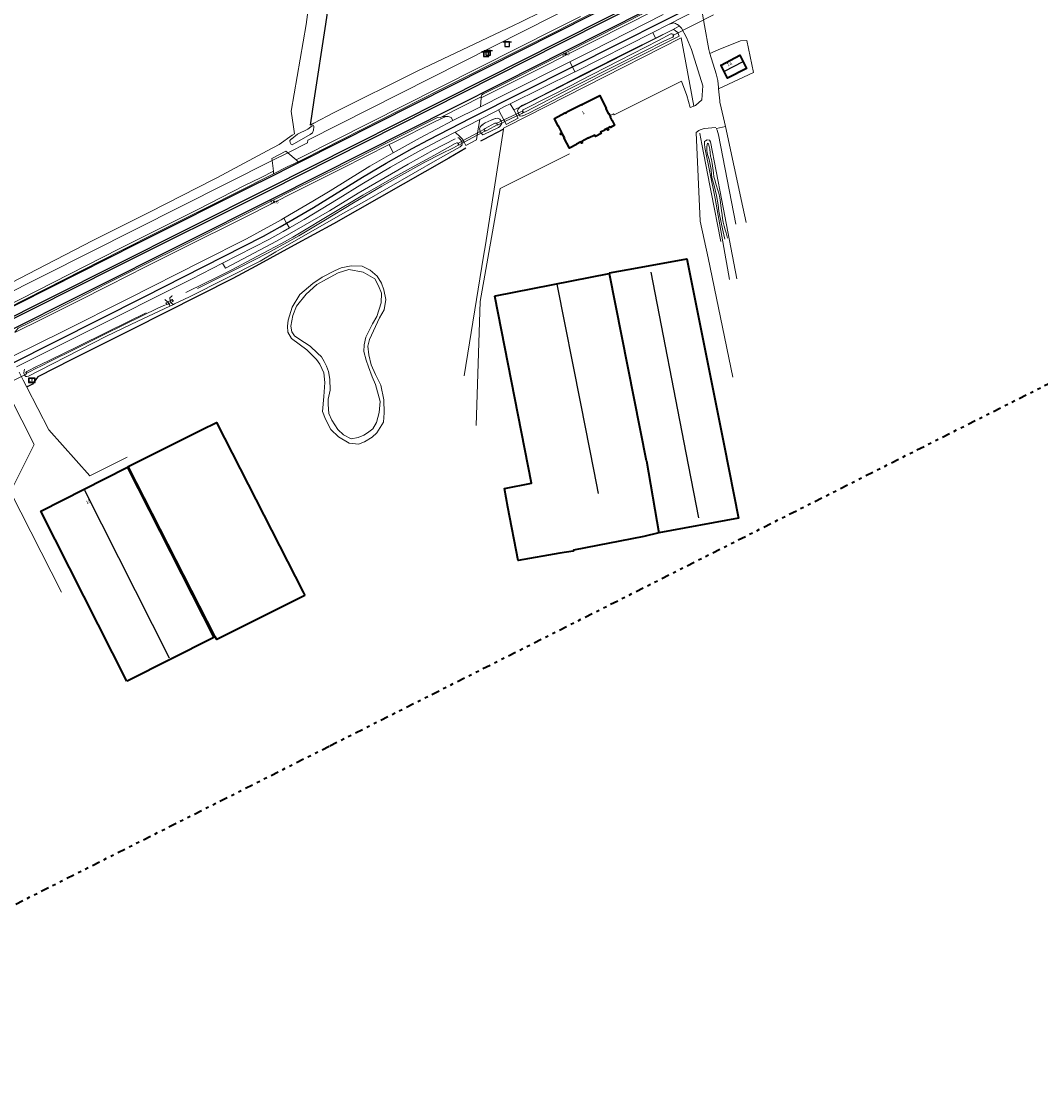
# Model space of a CAD drawing. Header units: metres. Extents: x 169249 to 194689, y 406250 to 412203.
# Tile 150 of 256: x 178671 to 178992, y 407600 to 407937. Entities that reach past the tile are written whole.
import ezdxf
from ezdxf.enums import TextEntityAlignment as Align

# ---------------------------------------------------------------- set-up
doc = ezdxf.new("R2010")
doc.units = ezdxf.units.M
doc.linetypes.add('BGT_NLCS_N264$0$AL-TEKENBLADGRENS', pattern=[11.5, 2.5, -1.5, 1, -1.5, 1, -1.5, 2.5])
doc.layers.get('0').update_dxf_attribs({"linetype": 'CONTINUOUS'})
for name, color, linetype, lineweight in [('BGT_NLCS_N264$0$B-WE-GW-WATERGANG_INSTEEK-G', 252, 'CONTINUOUS', 18), ('BGT_NLCS_N264$0$B-WE-GW-WATERGANG_SLOOT_BODEM-G', 252, 'CONTINUOUS', 18), ('BGT_NLCS_N264$0$B-WE-GW-WATERGANG_WATERLIJN-G', 252, 'CONTINUOUS', 18), ('BGT_NLCS_N264$0$B-WE-IE-TERREINAFSCHEIDING_KUNSTMATIG_HEKWERK-G', 252, 'BGT_NLCS_N264$0$IE-TERREINAFSCHEIDING-KUNSTMATIG', 18), ('BGT_NLCS_N264$0$B-WE-KW-KUNSTWERK_DUIKER-G', 252, 'CONTINUOUS', 18), ('BGT_NLCS_N264$0$B-WE-OG-TOPOGRAFIE_BEBOUWING-G', 252, 'CONTINUOUS', 35), ('BGT_NLCS_N264$0$B-WE-OG-TOPOGRAFIE_CULTUURSCHEIDING-G', 252, 'CONTINUOUS', 18), ('BGT_NLCS_N264$0$B-WE-OG-TOPOGRAFIE_TERREIN_GROEN-GV', 252, 'CONTINUOUS', 18), ('BGT_NLCS_N264$0$B-WE-OG-TOPOGRAFIE_WATER-GV', 252, 'CONTINUOUS', 18), ('BGT_NLCS_N264$0$B-WE-OG-TOPOGRAFIE_WEG_BERM-GV', 252, 'CONTINUOUS', 18), ('BGT_NLCS_N264$0$B-WE-OG-TOPOGRAFIE_WEG_RIJWEG-GV', 252, 'CONTINUOUS', 18), ('BGT_NLCS_N264$0$B-WE-OG-TOPOGRAFIE_WEG_RIJWIELPAD-GV', 252, 'CONTINUOUS', 18), ('BGT_NLCS_N264$0$B-WE-OG-TOPOGRAFIE_WEG_VERHARD-G', 252, 'CONTINUOUS', 18), ('BGT_NLCS_N264$0$B-WE-VW-VERKEERSTEKEN_BORD-S', 252, 'CONTINUOUS', 25), ('BGT_NLCS_N264$0$X-XX-AL-TEKENBLADGRENS-G', 252, 'BGT_NLCS_N264$0$AL-TEKENBLADGRENS', 35), ('X-XX-AL-REFERENTIE-G', 7, 'CONTINUOUS', 18)]:
    doc.layers.add(name, color=color, linetype=linetype, lineweight=lineweight)
for name, color, linetype in [('BGT_NLCS_N264$0$B-WE-IE-MEUBILAIR_WEGMEUBILAIR-S', 252, 'CONTINUOUS'), ('BGT_NLCS_N264$0$B-WE-IE-TERREINAFSCHEIDING_KUNSTMATIG_HEKWERK_RASTER-G', 252, 'CONTINUOUS'), ('BGT_NLCS_N264$0$B-WE-KG-KADASTRAAL_NOK-G', 252, 'CONTINUOUS'), ('BGT_NLCS_N264$0$B-WE-VW-MARKERING-G', 252, 'CONTINUOUS'), ('BGT_NLCS_N264$0$Label_Nummeraanduidingreeks', 252, 'CONTINUOUS'), ('BGT_NLCS_N264$0$Label_Puntobject', 252, 'CONTINUOUS')]:
    doc.layers.add(name, color=color, linetype=linetype)
doc.styles.add('BGT_NLCS_N264$0$NLCS-ISO', font='NLCS-ISO.ttf')
doc.styles.add('BGT_NLCS_N264$0$STANDARD', font='txt')
doc.linetypes.add('BGT_NLCS_N264$0$IE-TERREINAFSCHEIDING-KUNSTMATIG', pattern='A,4,[82,NLCS.SHX,S=0.75,R=90,X=0,Y=0],4,-2', length=10)

# ---------------------------------------------------------------- blocks, each defined once
blk = doc.blocks.new('BGT_NLCS_N264$0$SVW-VERKEERSTEKEN_BORD_ANWB-SO')
blk.add_line((-1.375, 0), (1.375, 0))
at = {"flags": 128}
blk.add_lwpolyline([(-0.75, 0), (-0.75, -1.5), (0.75, -1.5), (0.75, 0)], close=True, dxfattribs=at)
blk = doc.blocks.new('BGT_NLCS_N264$0$SRI-TERREINKAST-SO')
at = {"ltscale": 0.1}
h = blk.add_hatch(color=256, dxfattribs=at)
h.paths.add_polyline_path([(1.16, 0.64), (-1.01, 0.64), (-1.01, -0.71), (1.16, -0.71)])
h.paths.add_polyline_path([(1.01, 0.49), (-0.86, 0.49), (-0.86, -0.56), (1.01, -0.56)], flags=16)
at = {"flags": 128}
for points in [[(1.16, 0.64), (-1.01, 0.64), (-1.01, -0.71), (1.16, -0.71)], [(1.01, 0.49), (-0.86, 0.49), (-0.86, -0.56), (1.01, -0.56)]]:
    blk.add_lwpolyline(points, close=True, dxfattribs=at)
at = {"style": 'BGT_NLCS_N264$0$NLCS-ISO'}
blk.add_text('RI', height=0.6, dxfattribs=at).set_placement((-0.26, -0.29))
blk = doc.blocks.new('BGT_NLCS_N264$0$SIE-WEG_PAAL_ALGEMEEN_TYPE_02-SO')
at = {"ltscale": 0.5}
h = blk.add_hatch(color=256, dxfattribs=at)
h.paths.add_polyline_path([(0, 0), (0.1875, 0, 0.41421356), (0, 0.1875)])
h.paths.add_polyline_path([(0, -0.1875), (0, 0), (-0.1875, 0, 0.41421356)])
for p, q in [((-0.1875, 0), (0.1875, 0)), ((0, -0.1875), (0, 0.1875))]:
    blk.add_line(p, q, dxfattribs=at)
blk.add_circle((0, 0), 0.1875, dxfattribs=at)
blk = doc.blocks.new('BGT_NLCS_N264')
at = {"layer": 'BGT_NLCS_N264$0$B-WE-GW-WATERGANG_INSTEEK-G'}
blk.add_line((178718.8, 407847.78, 18.23), (178717.66, 407847.25, 18.23), dxfattribs=at)
for points in [[(178827.6, 407907.53, 17.93), (178827.91, 407907.08, 17.93), (178828.5, 407907.13, 18.05), (178828.79, 407907.18, 18), (178829.52, 407907.51, 17.96), (178830.88, 407908.14, 17.89), (178852.54, 407919.43, 17.9), (178875.83, 407931.2, 17.87), (178877.39, 407931.99, 17.81), (178877.95, 407932.28, 17.79), (178877.82, 407932.79, 17.89), (178877.53, 407933.46, 17.87), (178876.82, 407933.97, 17.82), (178876.27, 407934.37, 17.91), (178875.67, 407934.17, 17.92)], [(178875.67, 407934.17, 17.92), (178875.41, 407934.08, 17.92), (178870.54, 407931.65, 17.92)], [(178870.54, 407931.65, 17.92), (178862.22, 407927.5, 17.91), (178848.06, 407920.37, 17.91), (178830.33, 407911.24, 17.89), (178828.49, 407910.46, 17.89), (178827.79, 407909.95, 17.97), (178827.79, 407909.95, 17.97)], [(178827.79, 407909.95, 17.97), (178827.25, 407909.32, 18), (178827.12, 407908.78, 18.01), (178827.26, 407908.22, 17.96), (178827.33, 407908.06, 17.95)], [(178821.94, 407905.5, 17.97), (178821.92, 407905.55, 17.97), (178821.76, 407905.81, 17.97), (178821.47, 407906.07, 17.99), (178821.09, 407906.28, 18.02), (178820.75, 407906.47, 18.05), (178820.2, 407906.37, 17.91), (178820.13, 407906.36, 17.89)], [(178827.33, 407908.06, 17.95), (178827.49, 407907.7, 17.93), (178827.6, 407907.53, 17.93)], [(178762.96, 407903.85, 18.39), (178763.01, 407903.71, 18.4), (178762.83, 407902.61, 18.4), (178762.54, 407901.85, 18.4), (178761.8, 407901.26, 18.39), (178756.15, 407898.03, 18.4), (178755.81, 407898.16, 18.39), (178755.53, 407898.76, 18.39), (178755.45, 407899.26, 18.39), (178755.43, 407899.35, 18.39), (178755.97, 407899.91, 18.39), (178755.99, 407899.93, 18.39), (178757.86, 407901.44, 18.4), (178761.07, 407903.02, 18.28), (178761.97, 407903.68, 18.31), (178762.48, 407904.02, 18.33), (178762.87, 407904.11, 18.38), (178762.96, 407903.85, 18.39)], [(178815.58, 407903.95, 17.93), (178815.58, 407903.95, 17.93), (178815.43, 407903.81, 17.94), (178815.31, 407903.69, 17.94), (178815.3, 407903.64, 17.94), (178815.15, 407903.11, 17.96), (178815.33, 407902.33, 17.91), (178815.37, 407902.24, 17.92)], [(178816.92, 407904.93, 17.9), (178815.97, 407904.34, 17.91), (178815.58, 407903.95, 17.93)], [(178815.65, 407901.71, 17.94), (178816.16, 407901.14, 17.9), (178816.49, 407901.32, 18.11), (178821.06, 407903.5, 17.97), (178821.56, 407903.84, 17.97), (178821.97, 407904.45, 17.97), (178822.01, 407904.52, 17.97), (178822.1, 407904.91, 17.96)], [(178820.13, 407906.36, 17.89), (178820.05, 407906.34, 17.87), (178818.76, 407905.79, 17.87), (178816.92, 407904.93, 17.9)], [(178822.1, 407904.91, 17.96), (178822.12, 407904.98, 17.96), (178821.94, 407905.5, 17.97)], [(178808.34, 407900.23, 18.08), (178808.6, 407900.22, 18.08), (178808.96, 407899.84, 18.1), (178809, 407899.79, 18.1), (178809.33, 407899.45, 18.1), (178809.47, 407899.11, 18.1)], [(178815.37, 407902.24, 17.92), (178815.59, 407901.78, 17.95), (178815.65, 407901.71, 17.94)], [(178809.61, 407898.5, 18.11), (178809.64, 407898.04, 18.12), (178809.07, 407897.42, 18.13), (178801.89, 407893.39, 18.13), (178778.9, 407880.22, 18.11), (178772.07, 407876.46, 18.11), (178750.99, 407864.29, 18.17), (178746.05, 407861.43, 18.18), (178724.05, 407850.27, 18.24), (178723.83, 407850.16, 18.24), (178719.07, 407847.91, 18.23), (178718.8, 407847.78, 18.23)], [(178809.47, 407899.11, 18.1), (178809.6, 407898.82, 18.11), (178809.61, 407898.5, 18.11)], [(178893.86, 407855.62, 17.79), (178889.27, 407881.09, 17.73), (178886.01, 407897.21, 17.84), (178885.94, 407898.22, 17.88), (178885.93, 407898.67, 17.89), (178885.99, 407899.04, 17.89), (178886.22, 407899.28, 17.91), (178886.31, 407899.33, 17.92), (178886.79, 407899.56, 17.93), (178887.51, 407899.55, 17.93), (178887.81, 407899.01, 17.93), (178887.82, 407898.98, 17.93), (178891.39, 407880.47, 17.77), (178896.11, 407855.84, 17.81)], [(178766.11, 407826.19, 18.16), (178764.81, 407828.91, 18.15), (178763.84, 407830.46, 18.14), (178760.71, 407833.45, 18.14), (178755.98, 407837.04, 18.11), (178754.83, 407839, 18.12), (178754.66, 407840.92, 18.11), (178754.85, 407842.84, 18.03), (178756.18, 407846.95, 17.97), (178758.61, 407850.88, 17.93), (178762.64, 407854.4, 17.99), (178765.55, 407856.32, 17.98), (178769.42, 407858.39, 18.01), (178771.52, 407859.28, 18.01), (178774.73, 407859.89, 18), (178778.22, 407859.85, 18), (178780.68, 407858.51, 18.17), (178782.93, 407856.67, 18.14), (178784.3, 407854.46, 18.14), (178785.02, 407852.41, 18.16), (178785.59, 407849.34, 18.19), (178785.07, 407846.11, 18.23), (178783.59, 407843.54, 18.21), (178780.44, 407836.68, 18.11), (178779.95, 407834.66, 18.13), (178780.23, 407831.85, 18.16), (178780.97, 407828.69, 18.18), (178782.43, 407825.75, 18.18), (178784.1, 407822.29, 18.23), (178785.04, 407817.71, 18.28), (178785.14, 407813.6, 18.3), (178784.88, 407810.69, 18.33), (178782.8, 407807.32, 18.39), (178781.28, 407805.93, 18.39), (178778.95, 407804.5, 18.36), (178776.99, 407803.79, 18.32), (178774.1, 407804.07, 18.32), (178770.71, 407806.02, 18.32), (178768.35, 407808.42, 18.32), (178766.65, 407811.59, 18.3), (178765.7, 407814.02, 18.3), (178766.1, 407818.72, 18.29), (178766.4, 407823.15, 18.18), (178766.11, 407826.19, 18.16)], [(178716.97, 407848.55, 18.04), (178716.9, 407848.61, 18.05), (178716.05, 407849.35, 18.14)], [(178718.4, 407850.56, 18.14), (178718.4, 407850.55, 18.13), (178718.21, 407850.39, 18.09), (178717.58, 407849.84, 17.96), (178717.75, 407848.95, 17.99)], [(178717.66, 407847.25, 18.23), (178707.57, 407842.48, 18.2), (178697.71, 407837.82, 18.17), (178676.57, 407826.92, 18.28), (178673.12, 407825.14, 18.3), (178672.6, 407825.04, 18.36), (178672.27, 407825.09, 18.32), (178672.06, 407825.25, 18.32), (178671.87, 407825.55, 18.32), (178671.63, 407826.13, 18.32), (178671.74, 407826.99, 18.29), (178671.86, 407827.35, 18.29)], [(178717.35, 407848.07, 18.04), (178717.12, 407848.42, 18.03), (178716.97, 407848.55, 18.04)], [(178717.66, 407847.25, 18.23), (178717.55, 407847.78, 18.06), (178717.35, 407848.07, 18.04)], [(178717.75, 407848.95, 17.99), (178717.8, 407848.72, 18), (178717.99, 407848.39, 18.01)], [(178717.99, 407848.39, 18.01), (178718.21, 407848.01, 18.03), (178718.8, 407847.78, 18.23)]]:
    blk.add_polyline3d(points, dxfattribs=at)
at = {"layer": 'BGT_NLCS_N264$0$B-WE-GW-WATERGANG_SLOOT_BODEM-G'}
for p, q in [((178816.64, 407902.77, 16.98), (178816.69, 407902.6, 16.98)), ((178816.69, 407902.6, 16.98), (178816.75, 407902.58, 16.98)), ((178718.32, 407849.41, 17.06), (178718.38, 407849.27, 17.07)), ((178718.73, 407848.87, 16.84), (178718.79, 407848.9, 16.7))]:
    blk.add_line(p, q, dxfattribs=at)
for points in [[(178875.33, 407932.97, 16.8), (178871.42, 407930.92, 16.8), (178859.2, 407924.6, 16.8), (178846.52, 407918.08, 16.8), (178844.38, 407916.98, 16.8), (178828.89, 407909.05, 16.86), (178828.76, 407908.98, 16.86), (178828.61, 407908.68, 16.86), (178828.62, 407908.68, 16.86)], [(178828.92, 407908.3, 16.86), (178828.96, 407908.27, 16.86), (178829.33, 407908.3, 16.86), (178829.44, 407908.35, 16.86), (178829.78, 407908.53, 16.86), (178843.89, 407915.91, 16.86), (178860.19, 407924.1, 16.86), (178873.34, 407930.77, 16.8), (178875.95, 407931.98, 16.8), (178876.2, 407932.26, 16.8), (178876.2, 407932.6, 16.8), (178876.11, 407932.74, 16.8), (178876.02, 407932.86, 16.8), (178875.69, 407932.97, 16.8), (178875.33, 407932.97, 16.8)], [(178828.62, 407908.68, 16.86), (178828.67, 407908.48, 16.86), (178828.92, 407908.3, 16.86)], [(178820.55, 407904.84, 16.98), (178820.55, 407904.84, 16.98), (178820.29, 407904.9, 16.98), (178819.93, 407904.82, 16.98), (178816.87, 407903.18, 16.98), (178816.59, 407902.96, 16.98), (178816.64, 407902.77, 16.98)], [(178816.75, 407902.58, 16.98), (178816.94, 407902.48, 16.98), (178817.24, 407902.48, 16.98), (178817.65, 407902.69, 16.98), (178820.66, 407904.38, 16.98), (178820.67, 407904.48, 16.98)], [(178820.67, 407904.48, 16.98), (178820.67, 407904.6, 16.98), (178820.55, 407904.84, 16.98)], [(178808.38, 407898.53, 17.16), (178808.24, 407898.66, 17.16), (178807.98, 407898.66, 17.16), (178807.5, 407898.42, 17.16), (178800.98, 407894.78, 17.16), (178794.59, 407891.35, 17.16), (178788.23, 407887.9, 17.16), (178783.3, 407885.05, 17.2), (178778.4, 407882.16, 17.2), (178768.18, 407876.09, 17.2), (178758.45, 407870.23, 17.2), (178756.4, 407868.99, 17.2), (178752.78, 407866.99, 17.2), (178748.78, 407864.82, 17.2), (178745.05, 407862.85, 17.2), (178737.36, 407858.72, 17.2), (178733, 407856.55, 17.2), (178723.33, 407851.85, 17.2), (178722.71, 407851.54, 17.2)], [(178726.38, 407852.77, 17.33), (178739.39, 407859.25, 17.33), (178748.62, 407864.04, 17.33), (178758.28, 407869.37, 17.33), (178766.09, 407874.07, 17.33), (178775.47, 407879.73, 17.33), (178784.37, 407884.97, 17.33), (178789.62, 407888, 17.33), (178797.87, 407892.54, 17.33), (178803.06, 407895.17, 17.23), (178806.89, 407897.12, 17.16), (178808.43, 407897.97, 17.16), (178808.5, 407898.12, 17.16)], [(178808.5, 407898.12, 17.16), (178808.55, 407898.22, 17.16), (178808.52, 407898.3, 17.16), (178808.47, 407898.44, 17.16), (178808.38, 407898.53, 17.16)], [(178892.4, 407868.28, 16.98), (178892.06, 407869.72, 16.98), (178891.61, 407871.58, 16.98), (178890.67, 407876.05, 16.98), (178890.51, 407877.17, 16.98), (178890.23, 407879.13, 16.98), (178889.71, 407882.03, 16.98), (178889.28, 407883.89, 16.98), (178889.01, 407885.2, 16.98), (178888.47, 407887, 16.98), (178888.38, 407887.3, 16.98), (178888.29, 407887.84, 16.98), (178888.18, 407888.56, 16.98), (178888.04, 407890.3, 16.98), (178887.74, 407891.83, 16.98), (178887.39, 407893.42, 16.98), (178886.9, 407895, 16.98), (178886.73, 407896.3, 16.98), (178886.73, 407897.52, 16.98), (178886.92, 407898.51, 16.98), (178887.17, 407898.4, 16.98), (178887.47, 407897.48, 16.98), (178887.64, 407896.68, 16.98), (178887.73, 407895.5, 16.98), (178887.88, 407894.42, 16.98), (178888.11, 407893.41, 16.98), (178888.38, 407892.11, 16.98), (178888.56, 407890.73, 16.98), (178888.75, 407889.17, 16.98), (178888.94, 407887.93, 16.98), (178889.27, 407886.73, 16.98), (178889.54, 407885.75, 16.98), (178890.3, 407883.43, 16.98), (178890.53, 407882.44, 16.98), (178890.67, 407881.8, 16.98), (178890.74, 407881.33, 16.98), (178890.97, 407879.9, 16.98), (178891.12, 407878.9, 16.98), (178891.34, 407877.37, 16.98), (178891.47, 407875.98, 16.98), (178891.63, 407874.84, 16.98), (178891.87, 407873.68, 16.98), (178892.1, 407872.45, 16.98), (178892.45, 407871.28, 16.98), (178892.75, 407870.34, 16.98), (178893.18, 407868.63, 16.98)], [(178718.38, 407849.27, 17.07), (178718.61, 407848.81, 17.09), (178718.73, 407848.87, 16.84)], [(178716.27, 407847.64, 2.11), (178714.06, 407846.7, 17.33), (178703.34, 407841.44, 17.33), (178696.54, 407838.07, 17.33), (178686.93, 407833.21, 17.33), (178680.74, 407830.23, 17.33), (178676.57, 407828.1, 17.33), (178676.09, 407827.85, 17.33), (178672.87, 407826.2, 17.33), (178672.51, 407826.07, 17.33), (178672.35, 407826.12, 17.33), (178672.3, 407826.36, 17.33), (178672.6, 407826.66, 17.33), (178675.89, 407828.27, 17.33), (178676.43, 407828.53, 17.33), (178684.35, 407832.41, 17.33), (178688.46, 407834.45, 17.33), (178698.02, 407839.16, 17.2), (178710.18, 407845.17, 17.2)], [(178716.61, 407847.77, 17.11), (178716.41, 407848.17, 17.11), (178716.4, 407848.17, 17.07)]]:
    blk.add_polyline3d(points, dxfattribs=at)
at = {"layer": 'BGT_NLCS_N264$0$B-WE-GW-WATERGANG_WATERLIJN-G'}
blk.add_polyline3d([(178770.56, 407808.42, 17.72), (178768.67, 407811.34, 17.72), (178767.73, 407813.45, 17.72), (178767.44, 407816.22, 17.72), (178767.49, 407817.95, 17.72), (178768.1, 407820.75, 17.72), (178767.96, 407824.2, 17.72), (178767.58, 407826.69, 17.72), (178766.94, 407828.3, 17.72), (178766.18, 407829.79, 17.72), (178765.35, 407831.21, 17.72), (178764.12, 407832.41, 17.72), (178761.79, 407834.62, 17.72), (178758.27, 407836.89, 17.72), (178756.92, 407837.92, 17.72), (178756.04, 407839.09, 17.97), (178755.7, 407840.94, 17.9), (178756.4, 407844.33, 17.88), (178757.56, 407847.22, 17.78), (178760.55, 407850.97, 17.75), (178763.87, 407854.03, 17.7), (178766.94, 407855.68, 17.7), (178770.62, 407857.67, 17.7), (178773.96, 407858.74, 17.7), (178778.5, 407857.88, 17.71), (178782.14, 407855.79, 17.73), (178783.35, 407853.65, 17.73), (178784.3, 407851.28, 17.73), (178784.16, 407848.31, 17.73), (178782.81, 407843.95, 17.73), (178781.48, 407841.68, 17.73), (178779.3, 407837.42, 17.73), (178778.8, 407835.07, 17.73), (178778.7, 407832.93, 17.73), (178779.39, 407830.21, 17.73), (178780.19, 407828.06, 17.73), (178781.3, 407824.97, 17.73), (178782.37, 407822.6, 17.73), (178783.81, 407817.15, 17.73), (178783.49, 407813.72, 17.73), (178782.71, 407810.61, 17.72), (178781.55, 407808.62, 17.72), (178779.88, 407807.36, 17.72), (178778.67, 407806.6, 17.72), (178776.95, 407805.81, 17.72), (178774.74, 407805.42, 17.72), (178772.33, 407806.7, 17.72), (178770.56, 407808.42, 17.72)], dxfattribs=at)
at = {"layer": 'BGT_NLCS_N264$0$B-WE-IE-TERREINAFSCHEIDING_KUNSTMATIG_HEKWERK-G'}
blk.add_line((178882.58, 407910.25, 17.92), (178882.58, 407910.25, 17.91), dxfattribs=at)
for points in [[(178822.66, 407902.98, 18.06), (178822.71, 407903.3, 18.06), (178822.71, 407903.33, 18.06), (178823.07, 407903.51, 18.06), (178823.96, 407903.96, 18.06), (178848.45, 407916.44, 17.91), (178878.56, 407931.75, 18), (178878.62, 407931.78, 18), (178880.08, 407923.87, 17.97), (178882.58, 407910.25, 17.92)], [(178810.29, 407825.23, 18.17), (178816.38, 407862.95, 18.17), (178816.96, 407866.56, 18.17), (178822.66, 407902.98, 18.06)], [(178884.47, 407901.71, 17.89), (178884.5, 407901.57, 17.89), (178885.14, 407898.2, 17.89), (178887.64, 407885.21, 17.9), (178888.03, 407883.17, 17.9), (178891.08, 407867.6, 17.86)]]:
    blk.add_polyline3d(points, dxfattribs=at)
at = {"layer": 'BGT_NLCS_N264$0$B-WE-IE-TERREINAFSCHEIDING_KUNSTMATIG_HEKWERK_RASTER-G'}
for points in [[(178761.88, 407904.23, 18.35), (178763.08, 407912.14, 18.32), (178766.73, 407936.07, 18.24), (178772.11, 407972.08, 18.29), (178773.11, 407978.97, 18.48)], [(178822.66, 407902.98, 18.06), (178816.28, 407899.66, 18.1), (178815.4, 407899.21, 18.1)], [(178810.86, 407896.96, 18.11), (178805.44, 407893.88, 18.07), (178769.16, 407873.12, 18.11), (178756.82, 407866.43, 18.16), (178744.68, 407859.85, 18.2), (178737.5, 407855.96, 18.23), (178705.64, 407839.89, 18.2), (178686.59, 407830.29, 18.25), (178676.24, 407825.07, 18.28), (178676.09, 407825, 18.28), (178675.44, 407824.08, 18.31), (178674.41, 407822.63, 18.36), (178672.96, 407821.9, 18.32), (178672.6, 407821.72, 18.31)]]:
    blk.add_polyline3d(points, dxfattribs=at)
at = {"layer": 'BGT_NLCS_N264$0$B-WE-KG-KADASTRAAL_NOK-G'}
for p, q in [((178897.85, 407924.08, 23.56), (178892.35, 407921.25, 23.98)), ((178690.72, 407789.24, 28.8), (178717.47, 407736.43, 28.75))]:
    blk.add_line(p, q, dxfattribs=at)
for points in [[(178884.18, 407780.57, 29.19), (178880.21, 407801.02, 29.11), (178869.16, 407857.9, 28.88)], [(178839.49, 407854.11, 30.24), (178846.9, 407816.6, 30.22), (178851.13, 407795.3, 30.11), (178852.52, 407788.25, 30.07)]]:
    blk.add_polyline3d(points, dxfattribs=at)
at = {"layer": 'BGT_NLCS_N264$0$B-WE-KW-KUNSTWERK_DUIKER-G'}
for p, q in [((178888.81, 407939, 16.49), (178875.99, 407932.5, 16.63)), ((178826.62, 407907.73, 17.18), (178822.79, 407905.9, 17.19)), ((178823.07, 407905.37, 17.19), (178826.92, 407907.2, 17.18)), ((178827.33, 407908.06, 17.18), (178826.62, 407907.73, 17.18)), ((178826.92, 407907.2, 17.18), (178827.6, 407907.53, 17.18)), ((178822.79, 407905.9, 17.19), (178821.94, 407905.5, 17.19)), ((178822.1, 407904.91, 17.19), (178823.07, 407905.37, 17.19)), ((178814.54, 407901.8, 17.19), (178810.03, 407899.41, 17.19)), ((178810.3, 407898.87, 17.19), (178814.43, 407901.06, 17.19)), ((178816.75, 407902.58, 17.19), (178816.64, 407902.77, 17.19)), ((178717.75, 407848.95, 17.02), (178716.97, 407848.55, 17.04)), ((178717.35, 407848.07, 17.03), (178717.99, 407848.39, 17.02)), ((178663.64, 407821.41, 17.72), (178672.57, 407825.92, 17.69))]:
    blk.add_line(p, q, dxfattribs=at)
for points in [[(178828.62, 407908.68, 17.18), (178828.08, 407908.42, 17.18), (178827.33, 407908.06, 17.18)], [(178827.6, 407907.53, 17.18), (178828.43, 407907.92, 17.18), (178828.98, 407908.18, 17.18), (178828.92, 407908.3, 17.18)], [(178828.92, 407908.3, 17.18), (178828.72, 407908.73, 17.18), (178828.62, 407908.68, 17.18)], [(178820.55, 407904.84, 17.19), (178820.51, 407904.82, 17.19), (178820.67, 407904.48, 17.19)], [(178821.94, 407905.5, 17.19), (178821.55, 407905.31, 17.19), (178820.74, 407904.93, 17.19), (178820.55, 407904.84, 17.19)], [(178820.67, 407904.48, 17.19), (178820.74, 407904.33, 17.19), (178820.77, 407904.28, 17.19), (178821.81, 407904.77, 17.19), (178822.1, 407904.91, 17.19)], [(178814.43, 407901.06, 17.19), (178815.23, 407901.49, 17.19), (178815.65, 407901.71, 17.19)], [(178815.37, 407902.24, 17.19), (178815, 407902.05, 17.19), (178814.54, 407901.8, 17.19)], [(178816.64, 407902.77, 17.19), (178816.58, 407902.89, 17.19), (178816.48, 407902.83, 17.19), (178815.37, 407902.24, 17.19)], [(178815.65, 407901.71, 17.19), (178816.77, 407902.31, 17.19), (178816.86, 407902.36, 17.19), (178816.75, 407902.58, 17.19)], [(178808.38, 407898.53, 17.19), (178808.31, 407898.49, 17.19), (178808.47, 407898.19, 17.19), (178808.5, 407898.12, 17.19)], [(178809.47, 407899.11, 17.19), (178808.51, 407898.6, 17.19), (178808.38, 407898.53, 17.19)], [(178808.5, 407898.12, 17.19), (178808.59, 407897.96, 17.19), (178809.61, 407898.5, 17.19)], [(178810.03, 407899.41, 17.19), (178809.63, 407899.19, 17.19), (178809.47, 407899.11, 17.19)], [(178809.61, 407898.5, 17.19), (178809.89, 407898.65, 17.19), (178810.3, 407898.87, 17.19)], [(178718.38, 407849.27, 17.01), (178717.92, 407849.03, 17.02), (178717.75, 407848.95, 17.02)], [(178718.73, 407848.87, 17), (178718.49, 407849.33, 17), (178718.38, 407849.27, 17.01)], [(178716.97, 407848.55, 17.04), (178716.93, 407848.53, 17.04), (178716.39, 407848.26, 17.05), (178716.66, 407847.72, 17.05), (178716.99, 407847.89, 17.04), (178717.35, 407848.07, 17.03)], [(178717.99, 407848.39, 17.02), (178718.18, 407848.49, 17.02), (178718.77, 407848.79, 17), (178718.73, 407848.87, 17)]]:
    blk.add_polyline3d(points, dxfattribs=at)
at = {"layer": 'BGT_NLCS_N264$0$B-WE-OG-TOPOGRAFIE_BEBOUWING-G'}
for points in [[(178891.16, 407923.02, 21.27), (178891.13, 407923.09, 21.27), (178891.15, 407923.09, 21.27), (178897.12, 407926.23, 21.24), (178899.17, 407922.12, 21.2), (178893.18, 407919.02, 21.26), (178891.16, 407923.02, 21.27)], [(178847.55, 407910.77, 21.14), (178847.51, 407910.85, 21.14), (178852.96, 407913.56, 21.13), (178854.99, 407909.46, 21.11), (178854.88, 407909.41, 21.13), (178855.7, 407907.84, 21.15), (178855.8, 407907.89, 21.16), (178856.38, 407906.75, 21.17), (178856.28, 407906.7, 21.17), (178856.75, 407905.67, 21.17), (178856.88, 407905.74, 21.17), (178857.65, 407904.21, 21.17), (178856.31, 407903.54, 21.17), (178856.26, 407903.66, 21.17), (178855.54, 407903.28, 21.17), (178855.6, 407903.16, 21.17), (178855.77, 407902.8, 21.17), (178855.77, 407902.8, 21.17), (178855.5, 407902.7, 21.17), (178855.27, 407903.13, 21.17), (178854.51, 407902.8, 21.18), (178854.56, 407902.67, 21.18), (178853.25, 407901.99, 21.19), (178853.25, 407901.98, 21.19), (178853.45, 407901.59, 21.19), (178851.65, 407900.63, 21.18), (178851.41, 407901.05, 21.18), (178851.39, 407901.07, 21.18), (178849.47, 407900.09, 21.18), (178849.41, 407900.19, 21.18), (178847.29, 407899.1, 21.18), (178847.33, 407899, 21.19), (178847.52, 407898.63, 21.2), (178847.51, 407898.62, 21.2), (178847.27, 407898.53, 21.19), (178847.02, 407898.93, 21.19), (178845.62, 407898.27, 21.19), (178845.65, 407898.16, 21.19), (178845.65, 407898.16, 21.19), (178843.44, 407897.01, 21.19), (178843.44, 407897.01, 21.19), (178841.76, 407900.18, 21.19), (178841.81, 407900.19, 21.19), (178841.9, 407900.23, 21.19), (178841.16, 407901.53, 21.19), (178841.14, 407901.51, 21.19), (178840.71, 407901.33, 21.19), (178840.59, 407901.65, 21.19), (178840.59, 407901.65, 21.19), (178840.92, 407901.83, 21.19), (178840.95, 407901.84, 21.19), (178841.02, 407901.88, 21.19), (178839.97, 407903.99, 21.19), (178839.9, 407903.97, 21.19), (178839.87, 407903.96, 21.19), (178838.69, 407906.38, 21.19), (178838.7, 407906.38, 21.19), (178842.03, 407908.07, 21.12), (178842.08, 407907.99, 21.12), (178842.38, 407908.13, 21.12), (178842.34, 407908.26, 21.12), (178842.34, 407908.26, 21.12), (178843.01, 407908.6, 21.12), (178847.18, 407910.69, 21.15), (178847.23, 407910.6, 21.14), (178847.55, 407910.77, 21.14)], [(178856.02, 407857.68, 25.47), (178864.89, 407859.3, 25.45), (178880.44, 407862.14, 25.42), (178892.11, 407803.36, 25.64), (178896.65, 407780.47, 25.72), (178871.59, 407775.82, 25.68)], [(178871.59, 407775.82, 25.68), (178866.86, 407774.62, 33.24), (178844.67, 407770.32, 33.24), (178844.59, 407770.09, 25.72), (178840.43, 407769.39, 24.85), (178827.28, 407767.15, 22.1), (178824.09, 407783.87, 22.16), (178822.97, 407789.75, 22.18), (178822.96, 407789.81, 22.18), (178831.53, 407791.46, 24.44), (178819.94, 407850.4, 24.51), (178820.11, 407850.43, 24.51), (178855.95, 407857.52, 25.28), (178867.63, 407798.62, 25.46), (178867.65, 407798.55, 25.46), (178871.59, 407775.82, 25.68)], [(178760.12, 407756.05, 29.17), (178732.39, 407742.25, 29.2), (178731.94, 407743.12, 29.12), (178704.6, 407796.56, 23.84), (178704.54, 407796.68, 23.83), (178727.65, 407808.22, 23.85), (178732.3, 407810.55, 23.86), (178759.58, 407757.1, 29.07), (178760.12, 407756.05, 29.17)], [(178704.14, 407729.09, 23.24), (178677.05, 407782.66, 23.24), (178704.12, 407796.36, 23.25), (178704.33, 407796.47, 23.25), (178704.34, 407796.43, 23.25), (178731.45, 407742.88, 23.22), (178731.23, 407742.77, 23.22), (178704.46, 407729.25, 23.24), (178704.14, 407729.09, 23.24)]]:
    blk.add_polyline3d(points, dxfattribs=at)
at = {"layer": 'BGT_NLCS_N264$0$B-WE-OG-TOPOGRAFIE_CULTUURSCHEIDING-G'}
for points in [[(178956.32, 408073.22, 17.72), (178970.06, 408039.93, 17.62), (178980.44, 408015.33, 17.9), (178980.72, 408014.09, 17.97), (178980.73, 408013.43, 17.99), (178980.73, 408013.27, 18), (178980.3, 408012.73, 17.99), (178979.15, 408012.03, 17.99), (178969.32, 408008.47, 17.9), (178959.58, 408004.94, 17.8), (178925.62, 407988.23, 17.73), (178895.39, 407971.85, 17.87), (178891.14, 407969.55, 17.89), (178873.49, 407959.83, 17.93), (178862.15, 407953.59, 17.96), (178828.05, 407936.69, 18.09), (178825.85, 407935.65, 18.09), (178795.54, 407921.28, 18.07), (178769.36, 407908.22, 18.22), (178763, 407904.83, 18.33), (178761.88, 407904.23, 18.35)], [(178654.83, 407847.96, 18.41), (178675.77, 407858.74, 18.32), (178693.36, 407867.9, 18.32), (178711.27, 407876.83, 18.33), (178731.59, 407887.21, 18.26), (178732.46, 407887.67, 18.26), (178748.31, 407896.15, 18.22), (178752.02, 407898.09, 18.4), (178756.14, 407901.03, 18.33), (178756.88, 407901.55, 18.32), (178756.55, 407903.69, 18.32), (178755.8, 407908.59, 18.33), (178760.6, 407935.98, 18.2), (178763.92, 407961.31, 18.22)], [(178887.59, 407926.84, 18.06), (178890.22, 407927.92, 18.03), (178897.33, 407930.83, 17.94), (178899.27, 407930.91, 17.84), (178901.42, 407920.87, 17.73), (178890.39, 407915.68, 18.04)]]:
    blk.add_polyline3d(points, dxfattribs=at)
at = {"layer": 'BGT_NLCS_N264$0$B-WE-OG-TOPOGRAFIE_TERREIN_GROEN-GV'}
for p, q in [((178822.79, 407905.9, 18.05), (178822.06, 407907.25, 18.08)), ((178814.81, 407903.55, 18.05), (178814.54, 407901.8, 18.02)), ((178823.07, 407905.37, 18.04), (178822.79, 407905.9, 18.05)), ((178823.56, 407904.48, 18.03), (178823.07, 407905.37, 18.04)), ((178814.54, 407901.8, 18.02), (178814.43, 407901.06, 18.01)), ((178810.3, 407898.87, 18.03), (178810.03, 407899.41, 18.01)), ((178749.82, 407893.05, 18.47), (178754.74, 407895.52, 18.43))]:
    blk.add_line(p, q, dxfattribs=at)
for points in [[(178810.03, 407899.41, 18.01), (178809.9, 407899.68, 17.99), (178809, 407900.56, 18.04)], [(178814.43, 407901.06, 18.01), (178814.21, 407899.61, 17.99), (178810.79, 407897.87, 18.08), (178810.3, 407898.87, 18.03)], [(178734.25, 407860.76, 18.12), (178724.46, 407855.74, 18.12), (178690.58, 407838.69, 18.13), (178669.35, 407828.07, 18.2)]]:
    blk.add_polyline3d(points, dxfattribs=at)
at = {"layer": 'BGT_NLCS_N264$0$B-WE-OG-TOPOGRAFIE_WATER-GV'}
blk.add_line((178820.13, 407906.36, 7.58), (178819.08, 407905.89, 18.06), dxfattribs=at)
for points in [[(178816.24, 407904.33, 18.08), (178815.63, 407903.98, 17.93), (178815.58, 407903.95, 8.58)], [(178807.49, 407899.89, 18.11), (178800.49, 407896.4, 18.08), (178792.67, 407891.96, 18.08), (178776.97, 407882.83, 18.07), (178767.85, 407877.29, 18.09), (178756.82, 407870.89, 18.14), (178751.21, 407867.69, 18.11), (178735.16, 407859.21, 18.12)]]:
    blk.add_polyline3d(points, dxfattribs=at)
at = {"layer": 'BGT_NLCS_N264$0$B-WE-OG-TOPOGRAFIE_WEG_BERM-GV'}
for p, q in [((178874.66, 407935.95, 18.07), (178869.65, 407933.41, 18.08)), ((178870.54, 407931.65, 18.06), (178869.65, 407933.41, 18.08)), ((178870.58, 407931.57, 18.05), (178874.99, 407933.82, 18.06)), ((178875.67, 407934.17, 18.06), (178874.99, 407933.82, 18.06)), ((178878.02, 407935.38, 18.05), (178875.67, 407934.17, 18.06)), ((178878.02, 407935.38, 18.05), (178878.07, 407935.41, 18.05)), ((178878.3, 407935.17, 10.08), (178878.02, 407935.38, 18.05)), ((178870.58, 407931.57, 18.05), (178870.54, 407931.65, 18.06)), ((178845.17, 407921.02, 18.09), (178824.82, 407910.94, 18.12)), ((178815.64, 407912.84, 18.39), (178815.45, 407910.04, 18.24)), ((178815.65, 407913.13, 18.4), (178815.64, 407912.84, 18.39)), ((178824.82, 407910.94, 18.12), (178825.88, 407909.05, 18.07)), ((178825.88, 407909.05, 18.07), (178827.79, 407909.95, 18.09)), ((178804.51, 407907, 18.37), (178803.52, 407907, 18.4)), ((178822.06, 407907.25, 18.08), (178821.08, 407909.05, 18.11)), ((178825.88, 407909.05, 18.07), (178826.62, 407907.73, 18.04)), ((178826.62, 407907.73, 18.04), (178826.92, 407907.2, 18.02)), ((178815.18, 407906, 18.08), (178814.81, 407903.55, 18.05)), ((178809, 407900.56, 18.04), (178807.5, 407902.04, 18.11)), ((178787.93, 407895.53, 18.2), (178786.63, 407898.1, 18.38)), ((178749.82, 407893.05, 18.47), (178488.35, 407761.52, 18.93)), ((178750.22, 407889.73, 18.46), (178749.82, 407893.05, 18.47)), ((178754.74, 407895.52, 18.43), (178757.38, 407893.27, 18.51)), ((178757.38, 407893.27, 18.51), (178758, 407892.73, 18.53)), ((178750.31, 407888.94, 18.46), (178750.22, 407889.73, 18.46)), ((178734.25, 407860.76, 18.12), (178735.16, 407859.21, 18.12))]:
    blk.add_line(p, q, dxfattribs=at)
for points in [[(178758, 407892.73, 18.53), (178759.26, 407893.33, 18.55), (178802.63, 407915.35, 18.44), (178827.88, 407928.07, 18.35), (178838.82, 407933.57, 18.34), (178847.27, 407937.81, 18.33), (178861.7, 407945.14, 18.37), (178879.3, 407954.07, 18.36), (178881.62, 407955.32, 18.4), (178883.73, 407956.24, 18.32), (178897.12, 407963.02, 18.36), (178899.2, 407964.07, 18.35), (178908.98, 407969, 18.31), (178921.24, 407975.22, 18.29), (178927.98, 407978.61, 18.29), (178944.25, 407986.77, 18.29), (178956.62, 407992.97, 18.27), (178970.01, 407999.79, 18.19), (178978.58, 408004.08, 18.26), (178980.39, 408005, 18.21), (178980.69, 408005.75, 18.17)], [(178897.11, 407968.33, 18.22), (178761.08, 407899.46, 18.4), (178760.96, 407898.65, 18.4), (178754.74, 407895.52, 18.43)], [(178870.24, 407940.35, 18.29), (178851.49, 407930.9, 18.3), (178842.5, 407926.34, 18.28), (178837.26, 407923.67, 18.27), (178823.99, 407917.05, 18.36), (178815.64, 407912.84, 18.39)], [(178869.86, 407940.53, 18.3), (178869, 407940.34, 18.35), (178867.91, 407940.02, 18.34), (178851.15, 407931.57, 18.34), (178842.16, 407927.01, 18.31), (178836.92, 407924.34, 18.3), (178823.66, 407917.72, 18.39), (178816.4, 407914.07, 18.43), (178815.89, 407913.77, 18.39), (178815.65, 407913.13, 18.4)], [(178846.93, 407938.48, 18.3), (178838.49, 407934.24, 18.31), (178827.55, 407928.74, 18.32), (178802.29, 407916.02, 18.41), (178758.92, 407894.01, 18.52), (178757.38, 407893.27, 18.51)], [(178843.58, 407924.18, 18.22), (178850.5, 407927.66, 18.21), (178872.92, 407939.1, 18.17)], [(178869.65, 407933.41, 18.08), (178845.23, 407921.05, 18.09), (178845.17, 407921.02, 18.09)], [(178878.07, 407935.41, 18.05), (178877.86, 407935.63, 18.05), (178877.47, 407935.9, 18.04), (178877.14, 407936.08, 18.04), (178876.82, 407936.23, 18.04), (178876.52, 407936.36, 18.04), (178876.33, 407936.42, 18.04), (178874.66, 407935.95, 18.07)], [(178827.79, 407909.95, 18.09), (178828.69, 407910.37, 18.09), (178829.12, 407910.58, 18.1), (178854.38, 407923.31, 18.04), (178870.58, 407931.57, 18.05)], [(178815.45, 407910.04, 18.24), (178823.11, 407913.86, 18.23), (178843.58, 407924.18, 18.22)], [(178803.52, 407907, 18.4), (178802.72, 407906.57, 18.4), (178801.91, 407906.6, 18.42), (178800.82, 407906.08, 18.4), (178787.9, 407899.59, 18.4), (178786.29, 407898.77, 18.41), (178771.46, 407891.24, 18.43), (178756.16, 407883.62, 18.45), (178750.15, 407880.59, 18.45), (178739.94, 407875.44, 18.43), (178722.04, 407866.47, 18.49), (178709.59, 407860.25, 18.56), (178698.04, 407854.44, 18.54), (178688.29, 407849.46, 18.58), (178677.21, 407843.87, 18.58), (178669.91, 407840.31, 18.69), (178668.86, 407839.07, 18.56)], [(178786.63, 407898.1, 18.38), (178788.24, 407898.92, 18.37), (178801.15, 407905.41, 18.37), (178804.51, 407907, 18.37)], [(178806.74, 407905.7, 18.25), (178806.25, 407906.6, 18.33), (178805.29, 407907, 18.35), (178804.51, 407907, 18.37)], [(178821.08, 407909.05, 18.11), (178820.34, 407908.67, 18.11), (178815.18, 407906, 18.08)], [(178826.92, 407907.2, 18.02), (178827.34, 407906.46, 18), (178823.56, 407904.48, 18.03)], [(178787.93, 407895.53, 18.2), (178796.48, 407900.23, 18.21), (178806.74, 407905.7, 18.25)], [(178807.5, 407902.04, 18.11), (178807.41, 407902, 18.1), (178803.79, 407900.15, 18.1), (178796.63, 407896.32, 18.1), (178791.97, 407893.76, 18.1), (178787.12, 407891.02, 18.1), (178778.08, 407885.67, 18.12), (178770.58, 407880.98, 18.14), (178759.88, 407874.55, 18.11), (178755.27, 407871.88, 18.12)], [(178786.63, 407898.1, 18.38), (178771.8, 407890.57, 18.41), (178756.49, 407882.95, 18.42), (178750.49, 407879.92, 18.42), (178740.28, 407874.77, 18.41), (178722.37, 407865.8, 18.46), (178709.92, 407859.58, 18.53), (178698.38, 407853.78, 18.51), (178688.63, 407848.79, 18.55), (178677.55, 407843.2, 18.55), (178668.85, 407838.96, 18.56)], [(178753.52, 407874.9, 18.23), (178762.68, 407880.28, 18.23), (178768.06, 407883.54, 18.18), (178773.7, 407887.03, 18.21), (178780.62, 407891.29, 18.21), (178787.2, 407895.12, 18.2), (178787.93, 407895.53, 18.2)], [(178502.13, 407765.04, 18.9), (178516.49, 407772.3, 18.82), (178529, 407778.56, 18.77), (178544.12, 407786.15, 18.73), (178556.28, 407792.23, 18.75), (178568.51, 407798.33, 18.63), (178570.46, 407799.29, 18.64), (178584.78, 407806.43, 18.73), (178600.56, 407814.39, 18.68), (178621.42, 407824.74, 18.78), (178653.12, 407840.67, 18.72), (178660.01, 407844.12, 18.71), (178701.72, 407865.3, 18.52), (178713.46, 407871.19, 18.54), (178726.68, 407877.82, 18.5), (178740.98, 407885.08, 18.42), (178746.35, 407887.78, 18.43), (178750.22, 407889.73, 18.46)], [(178505.78, 407766.05, 18.88), (178516.82, 407771.63, 18.85), (178529.33, 407777.89, 18.8), (178544.45, 407785.48, 18.76), (178556.61, 407791.56, 18.78), (178568.85, 407797.66, 18.66), (178570.79, 407798.62, 18.67), (178585.12, 407805.76, 18.76), (178600.89, 407813.72, 18.71), (178621.76, 407824.07, 18.81), (178653.45, 407840, 18.75), (178660.35, 407843.45, 18.74), (178702.05, 407864.63, 18.55), (178713.8, 407870.52, 18.57), (178727.01, 407877.15, 18.54), (178741.32, 407884.41, 18.45), (178746.68, 407887.11, 18.46), (178750.31, 407888.94, 18.46)], [(178741.79, 407868.44, 18.24), (178752.67, 407874.4, 18.23), (178753.52, 407874.9, 18.23)], [(178755.27, 407871.88, 18.12), (178753.33, 407870.75, 18.13), (178748.96, 407868.3, 18.12), (178734.25, 407860.76, 18.12)], [(178668.04, 407831.32, 18.32), (178684.37, 407839.48, 18.24), (178704.37, 407849.56, 18.27), (178727.6, 407861.28, 18.23), (178741.79, 407868.44, 18.24)]]:
    blk.add_polyline3d(points, dxfattribs=at)
at = {"layer": 'BGT_NLCS_N264$0$B-WE-OG-TOPOGRAFIE_WEG_RIJWEG-GV'}
blk.add_line((178803.52, 407907, 18.4), (178815.65, 407913.13, 18.4), dxfattribs=at)
blk.add_polyline3d([(178758, 407892.73, 18.53), (178754.58, 407891.09, 18.47), (178750.31, 407888.94, 18.46)], dxfattribs=at)
at = {"layer": 'BGT_NLCS_N264$0$B-WE-OG-TOPOGRAFIE_WEG_RIJWIELPAD-GV'}
for p, q in [((178874.66, 407935.95, 18.07), (178884.95, 407941.17, 18.07)), ((178843.58, 407924.18, 18.22), (178844.37, 407922.62, 18.16)), ((178844.37, 407922.62, 18.16), (178845.17, 407921.02, 18.09)), ((178815.45, 407910.04, 18.24), (178806.74, 407905.7, 18.25)), ((178807.5, 407902.04, 18.11), (178815.18, 407906, 18.08)), ((178753.52, 407874.9, 18.23), (178754.4, 407873.38, 18.23)), ((178754.4, 407873.38, 18.23), (178755.27, 407871.88, 18.12))]:
    blk.add_line(p, q, dxfattribs=at)
blk.add_polyline3d([(178821.08, 407909.05, 18.11), (178823.04, 407910.06, 18.12), (178824.82, 407910.94, 18.12)], dxfattribs=at)
at = {"layer": 'BGT_NLCS_N264$0$B-WE-OG-TOPOGRAFIE_WEG_VERHARD-G'}
for points in [[(178885.32, 407939.14, 18.05), (178885.96, 407935.66, 18.01), (178887.37, 407928.06, 17.94), (178887.59, 407926.84, 18.06)], [(178878.3, 407935.17, 18.04), (178878.14, 407935.32, 18.05), (178878.07, 407935.41, 18.05)], [(178882.58, 407910.25, 17.86), (178882.69, 407910.29, 17.86), (178883.11, 407910.45, 17.85), (178885.14, 407912.25, 17.78), (178885.46, 407916.6, 17.82), (178881.86, 407928.1, 17.77), (178880.29, 407931.85, 17.88), (178878.69, 407934.77, 18.02), (178878.3, 407935.17, 18.04)], [(178887.59, 407926.84, 18.06), (178889.58, 407920.4, 17.97), (178890.12, 407918.25, 17.95), (178890.35, 407916.06, 18.03), (178890.39, 407915.68, 18.04)], [(178856.21, 407907.26, 17.96), (178857.31, 407907.79, 17.98), (178857.54, 407907.45, 17.97), (178878.72, 407918.09, 17.97), (178880.36, 407913.6, 17.95), (178881.46, 407909.83, 17.9), (178881.47, 407909.84, 17.9), (178882.58, 407910.25, 17.86)], [(178890.39, 407915.68, 18.04), (178890.79, 407911.87, 18), (178890.83, 407911.5, 18), (178891.95, 407906.55, 17.98), (178892.57, 407903.8, 17.97)], [(178889.48, 407903.46, 18.08), (178885.86, 407903.17, 17.88), (178884.57, 407902.81, 17.84), (178884.2, 407902.54, 17.84), (178883.3, 407901.91, 17.85), (178884.55, 407874.04, 18.01), (178887.16, 407862.48, 18.02), (178894.86, 407824.88, 18.11)], [(178892.57, 407903.8, 17.97), (178892.55, 407903.8, 17.97), (178889.75, 407903.23, 18), (178889.78, 407903.12, 17.99), (178889.92, 407902.66, 17.99), (178890.36, 407901.19, 17.98), (178895.85, 407873.08, 17.99)], [(178892.57, 407903.8, 17.97), (178898.01, 407878.37, 17.83), (178899.04, 407873.62, 17.85)], [(178749.82, 407893.05, 18.47), (178749.74, 407893.73, 18.47), (178754.17, 407896.02, 18.42), (178754.74, 407895.52, 18.43)], [(178843.45, 407895.15, 17.99), (178821.67, 407884.24, 18.23), (178815.36, 407848.69, 18.16), (178814.04, 407809.68, 18.06)], [(178670.17, 407826.45, 18.23), (178671.45, 407823.96, 18.27), (178672.6, 407821.72, 18.31)], [(178683.53, 407757.11, 18.69), (178667.52, 407788.73, 18.64), (178674.92, 407803.7, 18.55), (178667.14, 407818.97, 18.3), (178667.14, 407818.98, 18.3)], [(178672.6, 407821.72, 18.31), (178672.62, 407821.67, 18.31), (178679.5, 407808.25, 18.54), (178692.49, 407793.73, 18.7), (178702.78, 407798.95, 18.7), (178704.2, 407799.67, 18.7)]]:
    blk.add_polyline3d(points, dxfattribs=at)
at = {"layer": 'BGT_NLCS_N264$0$B-WE-VW-MARKERING-G', "linetype": 'Continuous'}
blk.add_line((178844.37, 407922.62, 18.16), (178933.59, 407967.6, 18.05), dxfattribs=at)
for points in [[(179017.56, 408023.29, 18.27), (178939.93, 407984.09, 18.38), (178928.19, 407978.21, 18.35), (178907.71, 407967.93, 18.33), (178839.01, 407933.18, 18.44), (178806.39, 407916.7, 18.56), (178746.89, 407886.7, 18.54), (178744.9, 407885.7, 18.54), (178707.26, 407866.81, 18.66), (178688.95, 407857.59, 18.52), (178660.46, 407843.25, 18.73), (178651.51, 407838.76, 18.79), (178570.93, 407798.31, 18.86), (178529.04, 407777.27, 18.87), (178481.68, 407753.47, 19), (178470.62, 407747.85, 19.06)], [(179020.45, 408017.47, 18.23), (178987.91, 408001.03, 18.26), (178971.89, 407993.04, 18.3), (178955.91, 407984.86, 18.3), (178931.13, 407972.45, 18.35), (178841.95, 407927.4, 18.42), (178822.69, 407917.67, 18.39), (178806.81, 407909.66, 18.5), (178749.96, 407881.03, 18.54), (178663.31, 407837.51, 18.7), (178625.1, 407818.29, 18.79), (178602.86, 407807.21, 18.75), (178573.83, 407792.55, 18.77), (178548.29, 407779.72, 18.81), (178484.58, 407747.63, 19.02), (178454.65, 407732.66, 19.01)], [(179019.2, 408019.99, 18.3), (178979.05, 407999.82, 18.34), (178957.87, 407989.03, 18.34), (178929.85, 407974.97, 18.44), (178840.66, 407929.93, 18.48), (178748.64, 407883.49, 18.63), (178700.17, 407859.28, 18.68), (178662.03, 407840.09, 18.77), (178572.51, 407795.18, 18.85), (178553.27, 407785.47, 18.88), (178539.75, 407778.66, 19.01), (178521.23, 407769.34, 18.95), (178483.26, 407750.26, 19.13), (178425.14, 407721.04, 19.08), (178393.95, 407705.35, 19.12), (178371.58, 407694.17, 19.15), (178368.77, 407692.76, 19.16), (178279.4, 407648.04, 19.28), (178259.88, 407638.25, 19.27), (178222.49, 407619.5, 19.27), (178215.29, 407615.8, 19.3), (178207.96, 407612.05, 19.32), (178195.61, 407605.27, 19.34)], [(178424.83, 407721.63, 19.08), (178482.96, 407750.85, 19.13), (178520.92, 407769.93, 18.95), (178539.44, 407779.25, 19.01), (178552.96, 407786.06, 18.88), (178572.21, 407795.77, 18.85), (178635.61, 407827.62, 18.81), (178661.73, 407840.68, 18.77), (178699.84, 407859.78, 18.69), (178748.29, 407884.13, 18.63), (178817.48, 407919.03, 18.54), (178840.33, 407930.59, 18.48), (178929.51, 407975.63, 18.44), (178957.57, 407989.71, 18.34), (178978.74, 408000.49, 18.34), (179018.87, 408020.65, 18.3)], [(178754.4, 407873.38, 18.23), (178762.81, 407878.25, 18.2), (178778.32, 407887.83, 18.2), (178783.48, 407890.89, 18.17), (178785.77, 407892.26, 18.18), (178793.92, 407896.83, 18.19), (178799.11, 407899.62, 18.2), (178812.48, 407906.5, 18.19), (178844.37, 407922.62, 18.16)], [(178667.65, 407829.09, 18.23), (178709.51, 407850.12, 18.25), (178747.14, 407869.27, 18.25), (178752.37, 407872.21, 18.23), (178754.4, 407873.38, 18.23)]]:
    blk.add_polyline3d(points, dxfattribs=at)
at = {"layer": 'BGT_NLCS_N264$0$X-XX-AL-TEKENBLADGRENS-G'}
blk.add_polyline3d([(175476.52, 406256.32, 0), (176494.22, 406305.5, 0), (177082.08, 406540.73, 0), (177580.1, 406718.53, 0), (177789.98, 406830.42, 0), (177908.32, 406944.94, 0), (178194.36, 407398.64, 0), (178251.24, 407448.21, 0), (178768, 407708.75, 0), (179155.46, 407904.09, 0), (179191.45, 407837.79, 0), (179277.47, 407554.43, 0), (179577.55, 407666.44, 0), (179552.65, 407795.82, 0), (179459.62, 408045.11, 0)], dxfattribs=at)
at = {"layer": 'BGT_NLCS_N264$0$B-WE-IE-MEUBILAIR_WEGMEUBILAIR-S', "color": 7}
for name, p in [('BGT_NLCS_N264$0$SIE-WEG_PAAL_ALGEMEEN_TYPE_02-SO', (178842.35, 407926.61, 18.43)), ('BGT_NLCS_N264$0$SIE-WEG_PAAL_ALGEMEEN_TYPE_02-SO', (178750.5, 407880.09, 18.55)), ('BGT_NLCS_N264$0$SRI-TERREINKAST-SO', (178674.12, 407823.94, 12.41))]:
    blk.add_blockref(name, p, dxfattribs=at)
at = {"layer": 'BGT_NLCS_N264$0$B-WE-VW-VERKEERSTEKEN_BORD-S', "color": 7}
for p in [(178823.81, 407930.52, 18.39), (178817.17, 407927.32, 18.37), (178817.28, 407927.41, 18.41), (178817.82, 407927.77, 18.36)]:
    blk.add_blockref('BGT_NLCS_N264$0$SVW-VERKEERSTEKEN_BORD_ANWB-SO', p, dxfattribs=at)
at = {"layer": 'BGT_NLCS_N264$0$Label_Nummeraanduidingreeks', "color": 7, "lineweight": 18, "style": 'BGT_NLCS_N264$0$STANDARD'}
for s, rotation, p in [('1a', 26.9, (178893.79, 407923.51)), ('1', 26.8, (178847.75, 407908.19)), ('15', 26.8, (178691.95, 407785.68))]:
    blk.add_text(s, height=1, rotation=rotation, dxfattribs=at).set_placement(p, align=Align.MIDDLE)
at = {"layer": 'BGT_NLCS_N264$0$Label_Puntobject', "lineweight": 18, "style": 'BGT_NLCS_N264$0$STANDARD'}
for s, p in [('34.7', (178842.35, 407926.61, 18.43)), ('34.6', (178750.5, 407880.09, 18.55))]:
    blk.add_text(s, height=1, dxfattribs=at).set_placement(p, align=Align.MIDDLE)

msp = doc.modelspace()

# ---------------------------------------------------------------- block references
at = {"layer": 'X-XX-AL-REFERENTIE-G'}
msp.add_blockref('BGT_NLCS_N264', (0, 0), dxfattribs=at)

doc.saveas('drawing.dxf')
